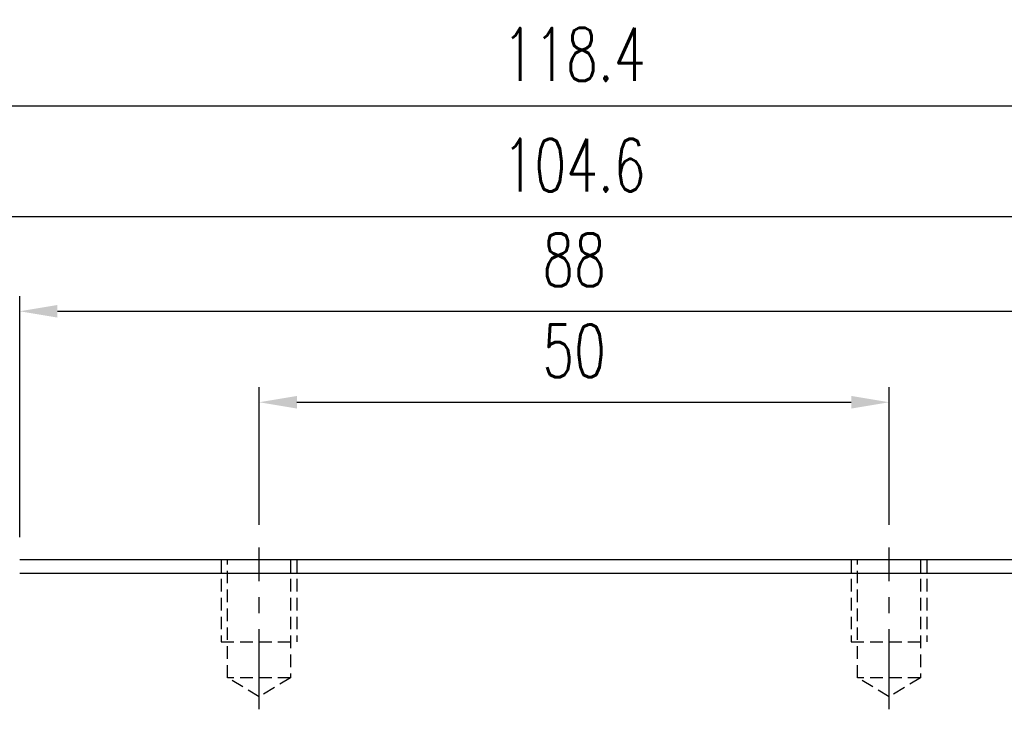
# Model space of a CAD drawing. Header units: millimetres. Extents: x 33 to 346, y 86 to 208.
# Tile 51 of 52: x 219 to 297, y 128 to 183. Entities that reach past the tile are written whole.
import ezdxf

# ---------------------------------------------------------------- set-up
doc = ezdxf.new("R2010")
doc.units = ezdxf.units.MM
doc.header["$PDSIZE"] = -1
doc.linetypes.add('CENTER', pattern=[10.16, 6.35, -1.27, 1.27, -1.27])
doc.linetypes.add('DASHED', pattern=[0.75, 0.5, -0.25])
for name, color, linetype in [('DIM', 4, 'Continuous'), ('HID', 2, 'DASHED'), ('OUT', 3, 'Continuous'), ('中心線', 1, 'CENTER')]:
    doc.layers.add(name, color=color, linetype=linetype)
doc.styles.add('DIM-7', font='SIMPLEX.shx', dxfattribs={"width": 0.7, "bigfont": 'chineset.shx'})
doc.dimstyles.new('CNS', dxfattribs={"dimtxt": 3.5, "dimasz": 2.5, "dimexe": 1, "dimexo": 1.5, "dimgap": 0.09, "dimtad": 0, "dimdsep": 46, "dimtxsty": 'DIM-7', "dimcen": 0.09, "dimclrd": 1, "dimclre": 1, "dimclrt": 4, "dimadec": 0, "dimazin": 0, "dimtfac": 1, "dimtix": 1, "dimtmove": 2, "dimatfit": 3, "dimfxl": 1, "dimtvp": 0.971429, "dimtolj": 1, "dimarcsym": 0})

# ---------------------------------------------------------------- blocks, each defined once
blk = doc.blocks.new('*D65')
at = {"layer": 'DEFPOINTS', "color": 0, "transparency": 16777216}
for p in [(288.073, 152.761), (238.073, 141.243), (288.073, 141.243)]:
    blk.add_point(p, dxfattribs=at)
at = {"layer": 'DIM', "color": 7, "lineweight": -2, "transparency": 16777216}
for p, q in [((238.073, 143.043), (238.073, 153.961)), ((288.073, 143.043), (288.073, 153.961)), ((241.073, 152.761), (285.073, 152.761))]:
    blk.add_line(p, q, dxfattribs=at)
at = {"layer": 'DIM', "color": 7, "transparency": 16777216}
for points in [[(241.073, 153.261), (241.073, 152.261), (238.073, 152.761)], [(285.073, 153.261), (285.073, 152.261), (288.073, 152.761)]]:
    blk.add_solid(points, dxfattribs=at)
at = {"layer": 'DIM', "color": 7, "transparency": 16777216, "insert": (263.073, 156.841), "char_height": 4.2, "attachment_point": 5, "style": 'DIM-7'}
blk.add_mtext('\\A1;50', dxfattribs=at)
blk = doc.blocks.new('*D66')
at = {"layer": 'DEFPOINTS', "color": 0, "transparency": 16777216}
for p in [(307.073, 159.984), (219.073, 140.243), (307.073, 140.243)]:
    blk.add_point(p, dxfattribs=at)
at = {"layer": 'DIM', "color": 7, "lineweight": -2, "transparency": 16777216}
for p, q in [((219.073, 142.043), (219.073, 161.184)), ((307.073, 142.043), (307.073, 161.184)), ((222.073, 159.984), (304.073, 159.984))]:
    blk.add_line(p, q, dxfattribs=at)
at = {"layer": 'DIM', "color": 7, "transparency": 16777216}
for points in [[(222.073, 160.484), (222.073, 159.484), (219.073, 159.984)], [(304.073, 160.484), (304.073, 159.484), (307.073, 159.984)]]:
    blk.add_solid(points, dxfattribs=at)
at = {"layer": 'DIM', "color": 7, "transparency": 16777216, "insert": (263.073, 164.064), "char_height": 4.2, "attachment_point": 5, "style": 'DIM-7'}
blk.add_mtext('\\A1;88', dxfattribs=at)
blk = doc.blocks.new('*D67')
at = {"layer": 'DEFPOINTS', "color": 0, "transparency": 16777216}
for p in [(315.373, 167.497), (210.773, 136.743), (315.373, 136.743)]:
    blk.add_point(p, dxfattribs=at)
at = {"layer": 'DIM', "color": 7, "lineweight": -2, "transparency": 16777216}
for p, q in [((210.773, 138.543), (210.773, 168.697)), ((315.373, 138.543), (315.373, 168.697)), ((213.773, 167.497), (312.373, 167.497))]:
    blk.add_line(p, q, dxfattribs=at)
at = {"layer": 'DIM', "color": 7, "transparency": 16777216}
for points in [[(213.773, 167.997), (213.773, 166.997), (210.773, 167.497)], [(312.373, 167.997), (312.373, 166.997), (315.373, 167.497)]]:
    blk.add_solid(points, dxfattribs=at)
at = {"layer": 'DIM', "color": 7, "transparency": 16777216, "insert": (263.073, 171.577), "char_height": 4.2, "attachment_point": 5, "style": 'DIM-7'}
blk.add_mtext('\\A1;104.6', dxfattribs=at)
blk = doc.blocks.new('*D68')
at = {"layer": 'DEFPOINTS', "color": 0, "transparency": 16777216}
for p in [(322.273, 176.289), (203.873, 136.743), (322.273, 136.743)]:
    blk.add_point(p, dxfattribs=at)
at = {"layer": 'DIM', "color": 7, "lineweight": -2, "transparency": 16777216}
for p, q in [((203.873, 138.543), (203.873, 177.489)), ((322.273, 138.543), (322.273, 177.489)), ((206.873, 176.289), (319.273, 176.289))]:
    blk.add_line(p, q, dxfattribs=at)
at = {"layer": 'DIM', "color": 7, "transparency": 16777216}
for points in [[(206.873, 176.789), (206.873, 175.789), (203.873, 176.289)], [(319.273, 176.789), (319.273, 175.789), (322.273, 176.289)]]:
    blk.add_solid(points, dxfattribs=at)
at = {"layer": 'DIM', "color": 7, "transparency": 16777216, "insert": (263.073, 180.369), "char_height": 4.2, "attachment_point": 5, "style": 'DIM-7'}
blk.add_mtext('\\A1;118.4', dxfattribs=at)

msp = doc.modelspace()

# ---------------------------------------------------------------- linework, layer by layer
at = {"layer": 'HID', "color": 0, "ltscale": 2}
for p, q in [((235.073, 140.243), (235.073, 133.743)), ((235.573, 130.893), (235.573, 140.243)), ((240.573, 140.243), (240.573, 130.893)), ((241.073, 140.243), (241.073, 133.743)), ((285.073, 140.243), (285.073, 133.743)), ((285.573, 130.893), (285.573, 140.243)), ((290.573, 140.243), (290.573, 130.893)), ((291.073, 140.243), (291.073, 133.743)), ((235.073, 133.743), (241.073, 133.743)), ((285.073, 133.743), (291.073, 133.743)), ((238.073, 129.391), (235.573, 130.893)), ((240.573, 130.893), (235.573, 130.893)), ((240.573, 130.893), (238.073, 129.391)), ((288.073, 129.391), (285.573, 130.893)), ((290.573, 130.893), (285.573, 130.893)), ((290.573, 130.893), (288.073, 129.391))]:
    msp.add_line(p, q, dxfattribs=at)
at = {"layer": 'OUT', "color": 0}
for p, q in [((307.073, 140.243), (219.073, 140.243)), ((219.073, 139.193), (307.073, 139.193))]:
    msp.add_line(p, q, dxfattribs=at)
at = {"layer": '中心線', "color": 0}
for p, q in [((238.073, 128.391), (238.073, 141.243)), ((288.073, 128.391), (288.073, 141.243))]:
    msp.add_line(p, q, dxfattribs=at)

# ---------------------------------------------------------------- dimensions: what is measured, and where the dimension line sits
at = {"layer": 'DIM', "color": 0}
for base, p1, p2, picture, middle in [((322.273, 176.289), (203.873, 136.743), (322.273, 136.743), '*D68', (263.073, 180.369)), ((315.373, 167.497), (210.773, 136.743), (315.373, 136.743), '*D67', (263.073, 171.577))]:
    dim = msp.add_linear_dim(base=base, p1=p1, p2=p2, dimstyle='CNS', override={"dimscale": 1.2, "dimclrd": 7, "dimclre": 7, "dimclrt": 7}, dxfattribs=at)
    dim.commit()
    dim.dimension.update_dxf_attribs({"geometry": picture, "text_midpoint": middle})
for base, p1, p2, picture, middle in [((307.073, 159.984), (219.073, 140.243), (307.073, 140.243), '*D66', (263.073, 164.064)), ((288.073, 152.761), (238.073, 141.243), (288.073, 141.243), '*D65', (263.073, 156.841))]:
    dim = msp.add_linear_dim(base=base, p1=p1, p2=p2, angle=180, dimstyle='CNS', override={"dimscale": 1.2, "dimclrd": 7, "dimclre": 7, "dimclrt": 7}, dxfattribs=at)
    dim.commit()
    dim.dimension.update_dxf_attribs({"geometry": picture, "text_midpoint": middle})

doc.saveas('drawing.dxf')
